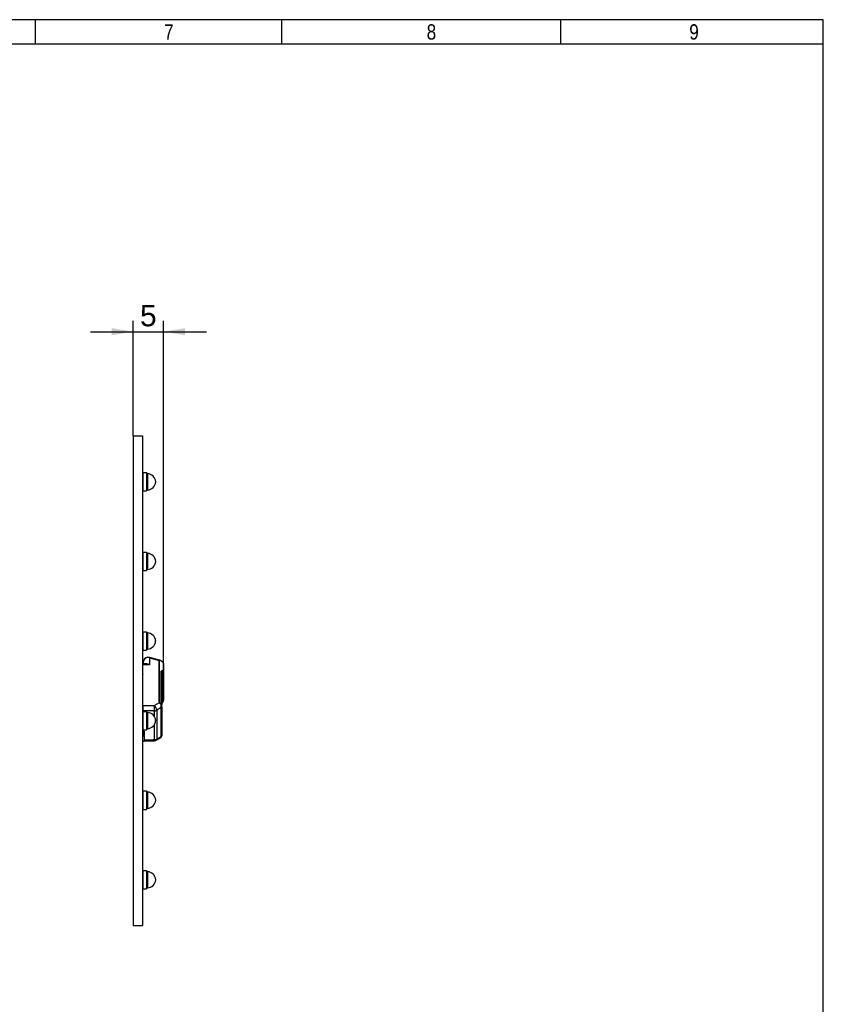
# Model space of a CAD drawing. Header units: millimetres. Extents: x 16 to 406, y 5 to 285.
# Tile 6 of 6: x 274 to 406, y 124 to 285. Entities that reach past the tile are written whole.
import ezdxf
from ezdxf.enums import TextEntityAlignment as Align

# ---------------------------------------------------------------- set-up
doc = ezdxf.new("R2010")
doc.units = ezdxf.units.MM
for name, color, linetype in [('10', 7, 'Continuous'), ('Default', 7, 'Continuous'), ('RECLED_80X80MM_6', 7, 'Continuous')]:
    doc.layers.add(name, color=color, linetype=linetype)
doc.styles.add('SEACAD_Arial', font='arial.ttf')
doc.dimstyles.new('ISO', dxfattribs={"dimtxt": 3.5, "dimasz": 3.5, "dimexe": 1.75, "dimexo": 0, "dimgap": 0.875, "dimtad": 1, "dimtxsty": 'SEACAD_Arial', "dimblk1": '_SE_FILLED', "dimblk2": '_SE_FILLED', "dimsah": 1, "dimcen": 1.75, "dimadec": 0, "dimazin": 0, "dimtfac": 0.5, "dimtdec": 3, "dimtmove": 0, "dimatfit": 3, "dimfxl": 1, "dimarcsym": 0})

# ---------------------------------------------------------------- blocks, each defined once
blk = doc.blocks.new('SE1')
at = {"layer": 'RECLED_80X80MM_6', "color": 7, "linetype": 'Continuous'}
for p, q in [((292.96, 216.6), (294.46, 216.6)), ((292.96, 216.6), (292.96, 136.6)), ((294.46, 216.6), (294.46, 136.6)), ((294.46, 210.45), (294.52, 210.45)), ((294.46, 210.35), (294.52, 210.35)), ((294.52, 210.6), (295.1, 210.6)), ((294.52, 210.6), (294.52, 207.6)), ((295.1, 210.6), (295.1, 207.6)), ((295.15, 210.55), (295.15, 207.65)), ((295.29, 210.42), (295.29, 207.78)), ((294.46, 207.85), (294.52, 207.85)), ((294.46, 207.75), (294.52, 207.75)), ((294.52, 207.6), (295.1, 207.6)), ((294.46, 197.45), (294.52, 197.45)), ((294.46, 197.35), (294.52, 197.35)), ((294.52, 197.6), (295.1, 197.6)), ((294.52, 197.6), (294.52, 194.6)), ((295.1, 197.6), (295.1, 194.6)), ((295.15, 197.55), (295.15, 194.65)), ((295.29, 197.42), (295.29, 194.78)), ((294.46, 194.85), (294.52, 194.85)), ((294.46, 194.75), (294.52, 194.75)), ((294.52, 194.6), (295.1, 194.6)), ((294.46, 184.45), (294.52, 184.45)), ((294.46, 184.35), (294.52, 184.35)), ((294.52, 184.6), (295.1, 184.6)), ((294.52, 184.6), (294.52, 181.6)), ((295.1, 184.6), (295.1, 181.6)), ((295.15, 184.55), (295.15, 181.65)), ((295.29, 184.42), (295.29, 181.78)), ((294.46, 181.85), (294.52, 181.85)), ((294.46, 181.75), (294.52, 181.75)), ((294.52, 181.6), (295.1, 181.6)), ((295.62, 180.35), (295.62, 179.21)), ((295.62, 180.35), (297.21, 179.93)), ((297.26, 179.98), (295.67, 180.4)), ((294.56, 179.59), (294.46, 179.52)), ((294.51, 179.22), (294.51, 179.39)), ((295.05, 179.39), (294.51, 179.39)), ((294.51, 172.54), (294.51, 179.22)), ((295.62, 179.21), (294.51, 179.22)), ((294.56, 179.59), (294.61, 179.59)), ((294.61, 179.39), (294.61, 179.74)), ((295.62, 179.21), (295.61, 179.22)), ((297.21, 173), (297.21, 179.93)), ((297.26, 173), (297.26, 179.92)), ((297.86, 179.53), (297.86, 178.37)), ((297.91, 179.44), (297.91, 178.28)), ((294.51, 178.31), (294.46, 178.31)), ((294.51, 177.73), (294.5, 177.73)), ((297.5, 172.85), (297.5, 178.18)), ((297.61, 178.01), (297.61, 172.72)), ((297.61, 177.8), (297.61, 177.76)), ((297.8, 173.15), (297.8, 178.09)), ((297.91, 178.28), (297.91, 173.45)), ((294.51, 175.48), (294.46, 175.48)), ((297.91, 176.61), (297.91, 176.37)), ((297.91, 176.14), (297.91, 176.13)), ((297.91, 175.96), (297.91, 175.94)), ((294.51, 174.9), (294.5, 174.9)), ((294.51, 172.54), (296.41, 172.54)), ((294.51, 172.54), (294.51, 171.69)), ((297.21, 173), (296.41, 172.54)), ((297.54, 172.22), (296.8, 171.79)), ((297.54, 167.52), (297.54, 172.22)), ((297.61, 172.33), (297.61, 172.72)), ((297.61, 172.33), (297.61, 167.62)), ((294.51, 171.78), (294.46, 171.74)), ((294.46, 171.45), (294.52, 171.45)), ((294.46, 171.35), (294.52, 171.35)), ((296.23, 171.7), (294.51, 171.69)), ((294.51, 171.45), (294.51, 171.69)), ((294.52, 171.6), (295.1, 171.6)), ((294.52, 171.6), (294.52, 168.6)), ((295.1, 171.6), (295.1, 168.6)), ((295.15, 171.55), (295.15, 168.65)), ((295.29, 171.42), (295.29, 168.78)), ((296.23, 171.69), (296.23, 171.7)), ((296.23, 171.69), (296.41, 171.69)), ((296.41, 170.77), (296.41, 171.69)), ((296.8, 171.79), (296.8, 167.07)), ((296.41, 166.97), (296.41, 169.42)), ((294.46, 168.85), (294.52, 168.85)), ((294.46, 168.75), (294.52, 168.75)), ((294.46, 167.46), (294.56, 167.53)), ((294.51, 168.27), (294.51, 168.75)), ((294.51, 168.27), (294.61, 168.35)), ((294.52, 168.6), (295.1, 168.6)), ((294.76, 167.53), (294.56, 167.53)), ((294.61, 168.35), (294.61, 167.67)), ((294.76, 168.35), (294.61, 168.35)), ((294.61, 167.67), (294.76, 167.67)), ((294.76, 168.35), (294.76, 167.67)), ((294.76, 167.53), (294.76, 167.67)), ((294.76, 167.53), (294.76, 166.72)), ((296.72, 166.88), (297.51, 167.36)), ((296.8, 167.07), (297.54, 167.52)), ((297.61, 167.53), (297.61, 167.62)), ((297.61, 167.55), (297.61, 167.62)), ((294.56, 166.72), (294.46, 166.79)), ((294.56, 166.72), (294.76, 166.72)), ((294.76, 166.95), (296.23, 166.96)), ((294.76, 166.78), (296.42, 166.8)), ((296.23, 166.96), (296.23, 166.97)), ((296.41, 166.97), (296.23, 166.97)), ((296.41, 166.97), (296.42, 166.8)), ((294.46, 158.45), (294.52, 158.45)), ((294.46, 158.35), (294.52, 158.35)), ((294.52, 158.6), (295.1, 158.6)), ((294.52, 158.6), (294.52, 155.6)), ((295.1, 158.6), (295.1, 155.6)), ((295.15, 158.55), (295.15, 155.65)), ((295.29, 158.42), (295.29, 155.78)), ((294.46, 155.85), (294.52, 155.85)), ((294.46, 155.75), (294.52, 155.75)), ((294.52, 155.6), (295.1, 155.6)), ((294.46, 145.45), (294.52, 145.45)), ((294.46, 145.35), (294.52, 145.35)), ((294.52, 145.6), (295.1, 145.6)), ((294.52, 145.6), (294.52, 142.6)), ((295.1, 145.6), (295.1, 142.6)), ((295.15, 145.55), (295.15, 142.65)), ((295.29, 145.42), (295.29, 142.78)), ((294.46, 142.85), (294.52, 142.85)), ((294.46, 142.75), (294.52, 142.75)), ((294.52, 142.6), (295.1, 142.6)), ((292.96, 136.6), (294.46, 136.6))]:
    blk.add_line(p, q, dxfattribs=at)
for centre, radius, start, end in [((295.1, 210.55), 0.05, 0, 90), ((295.3, 210.57), 0.15, 191.2435, 267.7667), ((295.23, 209.02), 1.4, 3.0027, 87.7667), ((295.23, 209.17), 1.4, 272.2333, 356.9973), ((295.1, 207.65), 0.05, 270, 0), ((295.3, 207.63), 0.15, 92.2333, 168.7565), ((295.1, 197.55), 0.05, 0, 90), ((295.3, 197.57), 0.15, 191.2435, 267.7667), ((295.23, 196.02), 1.4, 3.0027, 87.7667), ((295.1, 194.65), 0.05, 270, 0), ((295.3, 194.63), 0.15, 92.2333, 168.7565), ((295.23, 196.17), 1.4, 272.2333, 356.9973), ((295.1, 184.55), 0.05, 0, 90), ((295.3, 184.57), 0.15, 191.2435, 267.7667), ((295.23, 183.02), 1.4, 3.0027, 87.7667), ((295.3, 181.63), 0.15, 92.2333, 168.7565), ((295.23, 183.17), 1.39, 272.2333, 356.9973), ((295.32, 179.71), 0.711, 118.6023, 177.7947), ((295.32, 179.69), 0.693, 91.9095, 121.799), ((295.35, 179.74), 0.699, 89.0611, 122.1407), ((295.1, 181.65), 0.05, 270, 0), ((295.32, 178.94), 1.44, 78.1027, 91.0075), ((295.32, 179.12), 1.32, 74.9331, 88.4848), ((297.21, 179.78), 0.2, 68.1568, 75.2397), ((296.66, 178.32), 1.71, 55.9433, 69.4686), ((296.64, 178.42), 1.67, 53.9775, 67.2171), ((296.77, 178.6), 1.45, 41.5839, 54.2559), ((296.82, 178.55), 1.43, 42.9542, 55.9971), ((297.71, 179.44), 0.2, 0, 41.5703), ((294.6, 178.07), 0.323, 106.0553, 115.5683), ((297.93, 177.37), 0.916, 99.7519, 118.4047), ((297.41, 178), 0.202, 3.5929, 63.4517), ((298.12, 177.21), 0.938, 110.0064, 123.3327), ((297.56, 178.15), 0.253, 346.6745, 28.9792), ((297.71, 178.27), 0.199, 297.9677, 2.8068), ((297.79, 178.27), 0.12, 2.0393, 51.0001), ((294.6, 175.24), 0.323, 106.0553, 115.5683), ((297.21, 172.72), 0.28, 80.6665, 89.6606), ((297.07, 172.91), 0.432, 342.7879, 352.3832), ((293.84, 172.14), 3.7, 1.2978, 9.9967), ((294.25, 175.23), 4.12, 324.748, 329.7524), ((294.1, 175.3), 4.3, 324.7632, 329.7985), ((297.35, 173.48), 0.561, 324.0935, 356.5392), ((297.24, 173.48), 0.664, 328.2917, 356.546), ((295.1, 171.55), 0.05, 0, 90), ((295.3, 171.57), 0.15, 191.2435, 267.7667), ((295.23, 170.02), 1.4, 3.0027, 87.7667), ((295.23, 170.17), 1.39, 272.2333, 356.9973), ((295.1, 168.65), 0.05, 270, 0), ((295.3, 168.63), 0.15, 92.2333, 168.7565), ((297.41, 167.53), 0.194, 300.8391, 353.1577), ((296.41, 167.4), 0.6, 270.7071, 300.9429), ((295.1, 158.55), 0.05, 0, 90), ((295.3, 158.57), 0.15, 191.2435, 267.7667), ((295.23, 157.02), 1.4, 3.0027, 87.7667), ((295.23, 157.17), 1.4, 272.2333, 356.9973), ((295.1, 155.65), 0.05, 270, 0), ((295.3, 155.63), 0.15, 92.2333, 168.7565), ((295.1, 145.55), 0.05, 0, 90), ((295.3, 145.57), 0.15, 191.2435, 267.7667), ((295.23, 144.02), 1.4, 3.0027, 87.7667), ((295.23, 144.17), 1.4, 272.2333, 356.9973), ((295.1, 142.65), 0.05, 270, 0), ((295.3, 142.63), 0.15, 92.2333, 168.7565)]:
    blk.add_arc(centre, radius, start, end, dxfattribs=at)
for centre, major_axis, ratio, start_param, end_param in [((295.61, 179.74), (1, 0), 0.707107, 2.286645, 3.141593), ((295.08, 180.17), (0.105, -0.17), 0.464039, 3.144745, 3.787995), ((295.36, 180.24), (-0.005, -0.2), 0.440501, 3.141617, 3.9867), ((294.36, 179.34), (-0.231, -0.231), 0.414214, 2.748894, 3.392395), ((297.21, 179.78), (-0.051, -0.193), 0.236038, 3.141637, 3.956524), ((297.21, 179.78), (0.2, 0), 0.707107, 1.341254, 1.562145), ((297.71, 179.44), (0.2, 0), 0.707114, 0.000006, 0.679695), ((295.06, 177.87), (0.6, 0), 0.707107, 3.141593, 3.495831), ((295.06, 176.18), (-0.6, 0), 0.707107, 0, 0.354238), ((295.06, 175.05), (0.6, 0), 0.707107, 3.141593, 3.495831), ((295.06, 173.35), (-0.6, 0), 0.707107, 0, 0.354238), ((296.41, 172.11), (0, -0.6), 0.012341, 0.785436, 2.356163), ((296.41, 172.11), (-0.304, 0.517), 0.459236, 3.7967, 5.36257), ((297.41, 172.72), (-0.2, 0), 0.301776, 3.141578, 4.336799), ((297.41, 172.72), (-0.2, 0), 0.707064, 3.141563, 4.251812), ((297.41, 172.33), (0.2, 0), 0.707107, 5.410419, 6.283185), ((295.06, 171.74), (-0.6, 0), 0.707107, 5.872047, 6.283185), ((296.41, 172.11), (0.6, 0), 0.707107, 4.721116, 5.410521), ((294.36, 167.5), (0.231, 0.231), 0.414214, 5.246985, 5.890486), ((297.41, 167.62), (-0.2, 0), 0.707107, 2.268858, 3.141593), ((296.41, 167.4), (0.6, 0), 0.707107, 4.721116, 5.410521), ((296.41, 167.4), (-0.309, 0.515), 0.449782, 3.141593, 3.793898)]:
    blk.add_ellipse(centre, major_axis=major_axis, ratio=ratio, start_param=start_param, end_param=end_param, dxfattribs=at)
for points, knots in [([(295.67, 180.4), (295.67, 180.4), (295.66, 180.4), (295.65, 180.4), (295.63, 180.38), (295.62, 180.35)], [0.4806569, 0.4806569, 0.4806569, 0.4806569, 0.5, 0.5, 1, 1, 1, 1]), ([(295.61, 179.22), (295.47, 179.29), (295.33, 179.35), (295.2, 179.37), (295.15, 179.38), (295.1, 179.39), (295.05, 179.39)], [0, 0, 0, 0, 0.4033754, 0.4033754, 0.4033754, 0.5523351, 0.5523351, 0.5523351, 0.5523351]), ([(297.26, 179.92), (297.27, 179.95), (297.28, 179.97), (297.29, 179.97), (297.29, 179.97), (297.29, 179.97)], [0, 0, 0, 0, 0.5, 0.5, 0.5113724, 0.5113724, 0.5113724, 0.5113724]), ([(297.78, 178.27), (297.79, 178.28), (297.82, 178.28), (297.84, 178.3), (297.86, 178.33), (297.86, 178.35), (297.86, 178.37)], [0, 0, 0, 0, 0.274432, 0.527962, 0.772311, 1, 1, 1, 1]), ([(297.48, 172.78), (297.46, 172.79), (297.41, 172.82), (297.35, 172.86), (297.3, 172.9), (297.25, 172.95), (297.23, 172.98), (297.21, 173)], [0, 0, 0, 0, 0.233305, 0.418726, 0.557587, 0.771407, 1, 1, 1, 1]), ([(297.26, 173), (297.26, 172.99), (297.27, 172.98), (297.29, 172.95), (297.32, 172.93), (297.36, 172.91), (297.4, 172.89), (297.45, 172.87), (297.48, 172.86), (297.5, 172.85)], [0, 0, 0, 0, 0.113395, 0.227464, 0.348898, 0.483291, 0.634809, 0.806373, 1, 1, 1, 1]), ([(297.51, 167.36), (297.51, 167.36), (297.52, 167.36), (297.53, 167.38), (297.53, 167.4), (297.54, 167.43), (297.54, 167.47), (297.54, 167.5), (297.54, 167.52)], [0.3392575, 0.3392575, 0.3392575, 0.3392575, 0.4041842, 0.5302537, 0.6525032, 0.7712837, 0.886978, 1, 1, 1, 1])]:
    blk.add_open_spline(points, degree=3, knots=knots, dxfattribs=at)
for points, degree in [([(297.62, 179.74), (297.62, 179.76), (297.63, 179.77), (297.62, 179.78)], 3), ([(297.86, 179.57), (297.87, 179.56), (297.87, 179.54), (297.86, 179.53)], 3), ([(294.5, 177.73), (294.5, 177.72), (294.51, 177.7)], 2), ([(294.51, 176.01), (294.5, 176.02), (294.5, 176.03)], 2), ([(294.5, 174.9), (294.5, 174.89), (294.51, 174.88)], 2), ([(294.51, 173.18), (294.5, 173.19), (294.5, 173.2)], 2)]:
    blk.add_open_spline(points, degree=degree, dxfattribs=at)
blk.add_rational_spline([(297.8, 173.15), (297.81, 173.14), (297.81, 173.14), (297.81, 173.13)], [1.05939443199, 1.02571729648, 1.00636157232, 1.00132725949], degree=3, dxfattribs=at)
blk = doc.blocks.new('DMBLK48')
at = {"layer": 'Default', "linetype": 'Continuous'}
for points in [[(289.46, 234.2), (289.46, 233.04), (292.96, 233.62)], [(301.41, 234.2), (297.91, 233.62), (301.41, 233.04)]]:
    blk.add_hatch(color=7, dxfattribs=at).paths.add_polyline_path(points)
at = {"layer": 'Default', "color": 7, "linetype": 'Continuous'}
for p, q in [((292.96, 216.6), (292.96, 235.37)), ((297.91, 179.44), (297.91, 235.37)), ((285.96, 233.62), (304.91, 233.62))]:
    blk.add_line(p, q, dxfattribs=at)
at = {"layer": 'Default', "color": 7, "linetype": 'Continuous', "style": 'SEACAD_Arial'}
blk.add_text('5', height=3.5, dxfattribs=at).set_placement((294.06, 238), align=Align.TOP_LEFT)
blk = doc.blocks.new('_SE_FILLED')
at = {"color": 0}
blk.add_line((0, 0), (-1, 0), dxfattribs=at)
blk.add_solid([(0, 0), (-1, -0.1665), (-1, 0.1665), (0, 0)], dxfattribs=at)

msp = doc.modelspace()

# ---------------------------------------------------------------- linework, layer by layer
at = {"layer": '10', "color": 7, "linetype": 'Continuous'}
for p, q in [((277, 280.578), (277, 284.578)), ((317.222, 280.578), (317.222, 284.578)), ((362.777, 280.578), (362.777, 284.578)), ((405.666, 280.578), (19.666, 280.578))]:
    msp.add_line(p, q, dxfattribs=at)
msp.add_lwpolyline([(405.666, 13.577), (405.666, 284.577), (15.666, 284.577), (15.666, 13.577), (405.666, 13.577)], dxfattribs=at)

# ---------------------------------------------------------------- block references
at = {"layer": 'Default'}
msp.add_blockref('SE1', (0, 0), dxfattribs=at)

# ---------------------------------------------------------------- texts
at = {"layer": '10', "char_height": 2.5, "width": 1.52175, "attachment_point": 1, "style": 'SEACAD_Arial'}
for s, insert in [('{\\farial rounded mt|b0||i0||c0|p34;\\C7;\\H2.50000002;\\W0.8;7}', (297.999, 283.828)), ('{\\farial rounded mt|b0||i0||c0|p34;\\C7;\\H2.50000002;\\W0.8;8}', (340.888, 283.828)), ('{\\farial rounded mt|b0||i0||c0|p34;\\C7;\\H2.50000002;\\W0.8;9}', (383.777, 283.828))]:
    msp.add_mtext(s, dxfattribs=dict(at, insert=insert))

# ---------------------------------------------------------------- dimensions: what is measured, and where the dimension line sits
at = {"layer": 'Default', "color": 7, "linetype": 'Continuous'}
dim = msp.add_linear_dim(base=(297.908004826, 233.621541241), p1=(292.958004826, 136.595886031), p2=(297.908004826, 178.278152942), text='\\A1;<>', dimstyle='ISO', override={"dimdec": 1}, dxfattribs=at)
dim.commit()
dim.dimension.update_dxf_attribs({"geometry": 'DMBLK48', "text_midpoint": (295.433004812, 233.621541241), "dimtype": 160})

doc.saveas('drawing.dxf')
